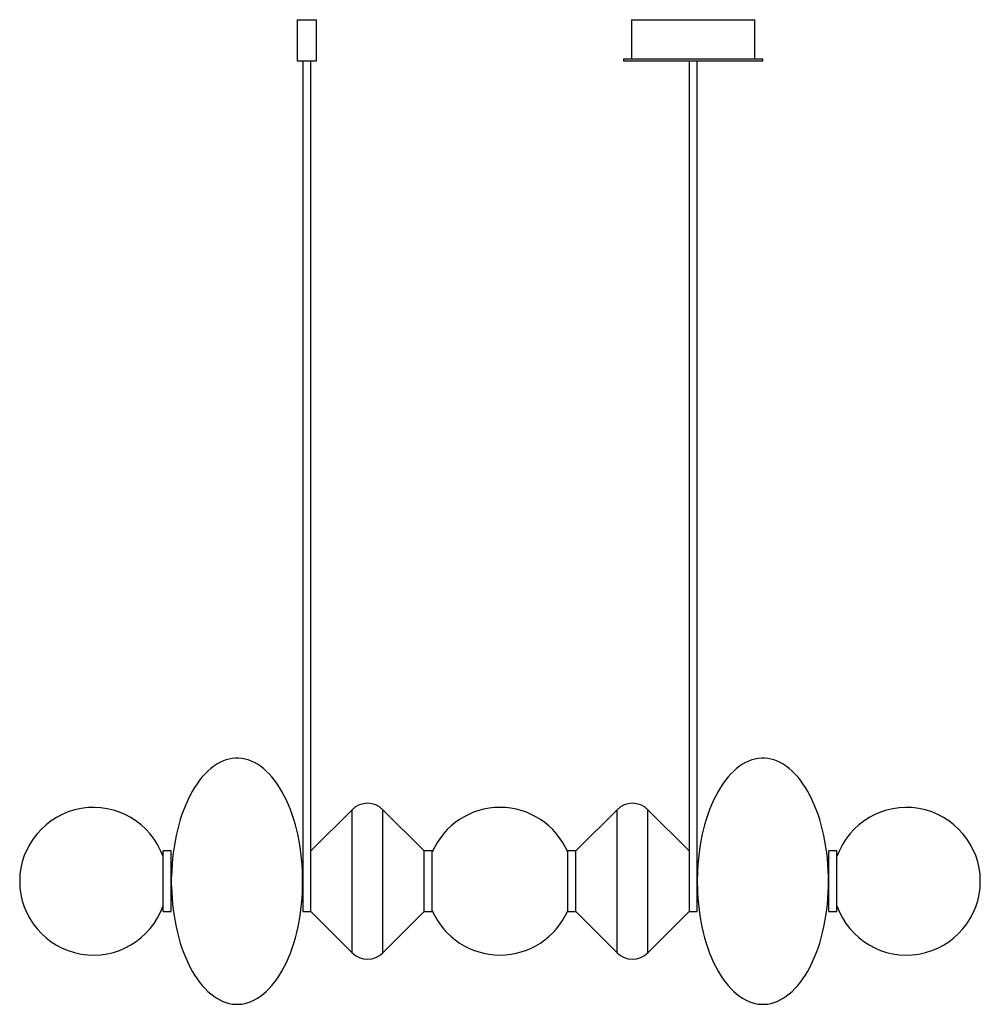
# Model space of a CAD drawing. Header units: inches. Extents: x -23.1 to 23.1, y -5.9 to 41.3.
import ezdxf

# ---------------------------------------------------------------- set-up
doc = ezdxf.new("R2010")
doc.units = ezdxf.units.IN
doc.header["$MEASUREMENT"] = 0

msp = doc.modelspace()

# ---------------------------------------------------------------- linework, layer by layer
at = {"color": 7, "linetype": 'Continuous', "lineweight": 25}
for p, q in [((-9.733, 41.34), (-9.733, 39.37)), ((-9.733, 41.34), (-8.811, 41.34)), ((-8.811, 39.37), (-8.811, 41.34)), ((6.317, 41.34), (6.317, 39.47)), ((6.317, 41.34), (12.227, 41.34)), ((12.227, 39.47), (12.227, 41.34)), ((-9.733, 39.37), (-8.811, 39.37)), ((-9.469, 39.37), (-9.469, -1.457)), ((-9.075, -1.457), (-9.075, 39.37)), ((5.927, 39.47), (5.927, 39.37)), ((5.927, 39.47), (12.617, 39.47)), ((5.927, 39.37), (12.617, 39.37)), ((9.075, 39.37), (9.075, -1.457)), ((9.469, -1.457), (9.469, 39.37)), ((12.617, 39.37), (12.617, 39.47)), ((-7.098, 3.434), (-9.075, 1.457)), ((-7.098, -3.434), (-7.098, 3.434)), ((-3.642, 1.457), (-5.619, 3.434)), ((-5.619, -3.434), (-5.619, 3.434)), ((5.619, 3.434), (3.642, 1.457)), ((5.619, -3.434), (5.619, 3.434)), ((9.075, 1.457), (7.098, 3.434)), ((7.098, -3.434), (7.098, 3.434)), ((-15.773, 1.457), (-16.166, 1.457)), ((-16.166, -1.457), (-16.166, 1.457)), ((-15.773, -1.457), (-15.773, 1.457)), ((-3.248, 1.457), (-3.642, 1.457)), ((-3.642, -1.457), (-3.642, 1.457)), ((-3.248, -1.457), (-3.248, 1.457)), ((3.642, 1.457), (3.248, 1.457)), ((3.248, -1.457), (3.248, 1.457)), ((3.642, -1.457), (3.642, 1.457)), ((16.166, 1.457), (15.773, 1.457)), ((15.773, -1.457), (15.773, 1.457)), ((16.166, -1.457), (16.166, 1.457)), ((-15.765, 0.236), (-15.773, 0.236)), ((-15.765, -0.236), (-15.765, 0.236)), ((-9.469, 0.236), (-9.471, 0.236)), ((-9.471, -0.236), (-9.471, 0.236)), ((9.471, 0.236), (9.469, 0.236)), ((9.471, -0.236), (9.471, 0.236)), ((15.773, 0.236), (15.765, 0.236)), ((15.765, -0.236), (15.765, 0.236)), ((-15.773, -0.236), (-15.765, -0.236)), ((-9.471, -0.236), (-9.469, -0.236)), ((9.469, -0.236), (9.471, -0.236)), ((15.765, -0.236), (15.773, -0.236)), ((-16.166, -1.457), (-15.773, -1.457)), ((-9.469, -1.457), (-9.075, -1.457)), ((-9.075, -1.457), (-7.098, -3.434)), ((-5.619, -3.434), (-3.642, -1.457)), ((-3.642, -1.457), (-3.248, -1.457)), ((3.248, -1.457), (3.642, -1.457)), ((3.642, -1.457), (5.619, -3.434)), ((7.098, -3.434), (9.075, -1.457)), ((9.075, -1.457), (9.469, -1.457)), ((15.773, -1.457), (16.166, -1.457))]:
    msp.add_line(p, q, dxfattribs=at)
at = {"color": 7, "linetype": 'Continuous', "lineweight": 25, "flags": 128}
for points in [[(-9.471, 0.236), (-9.481, 0.523), (-9.498, 0.808), (-9.523, 1.091), (-9.555, 1.372), (-9.594, 1.649), (-9.64, 1.923), (-9.693, 2.191), (-9.754, 2.455), (-9.821, 2.713), (-9.894, 2.965), (-9.974, 3.209), (-10.061, 3.447), (-10.153, 3.675), (-10.251, 3.896), (-10.355, 4.107), (-10.464, 4.308), (-10.578, 4.499), (-10.697, 4.68), (-10.82, 4.849), (-10.948, 5.007), (-11.08, 5.153), (-11.215, 5.287), (-11.354, 5.409), (-11.495, 5.518), (-11.64, 5.613), (-11.786, 5.696), (-11.935, 5.765), (-12.085, 5.82), (-12.236, 5.862), (-12.389, 5.89), (-12.542, 5.904), (-12.695, 5.904), (-12.847, 5.89), (-13, 5.862), (-13.151, 5.82), (-13.301, 5.765), (-13.45, 5.696), (-13.597, 5.613), (-13.741, 5.518), (-13.882, 5.409), (-14.021, 5.287), (-14.156, 5.153), (-14.288, 5.007), (-14.416, 4.849), (-14.539, 4.68), (-14.658, 4.499), (-14.772, 4.308), (-14.882, 4.107), (-14.985, 3.896), (-15.083, 3.675), (-15.176, 3.447), (-15.262, 3.209), (-15.342, 2.965), (-15.416, 2.713), (-15.483, 2.455), (-15.543, 2.191), (-15.596, 1.923), (-15.642, 1.649), (-15.682, 1.372), (-15.714, 1.091), (-15.738, 0.808), (-15.755, 0.523), (-15.765, 0.236)], [(15.765, 0.236), (15.755, 0.523), (15.738, 0.808), (15.714, 1.091), (15.682, 1.372), (15.642, 1.649), (15.596, 1.923), (15.543, 2.191), (15.483, 2.455), (15.416, 2.713), (15.342, 2.965), (15.262, 3.209), (15.176, 3.447), (15.083, 3.675), (14.985, 3.896), (14.882, 4.107), (14.772, 4.308), (14.658, 4.499), (14.539, 4.68), (14.416, 4.849), (14.288, 5.007), (14.156, 5.153), (14.021, 5.287), (13.882, 5.409), (13.741, 5.518), (13.597, 5.613), (13.45, 5.696), (13.301, 5.765), (13.151, 5.82), (13, 5.862), (12.847, 5.89), (12.695, 5.904), (12.542, 5.904), (12.389, 5.89), (12.236, 5.862), (12.085, 5.82), (11.935, 5.765), (11.786, 5.696), (11.64, 5.613), (11.495, 5.518), (11.354, 5.409), (11.215, 5.287), (11.08, 5.153), (10.948, 5.007), (10.82, 4.849), (10.697, 4.68), (10.578, 4.499), (10.464, 4.308), (10.355, 4.107), (10.251, 3.896), (10.153, 3.675), (10.061, 3.447), (9.974, 3.209), (9.894, 2.965), (9.821, 2.713), (9.754, 2.455), (9.693, 2.191), (9.64, 1.923), (9.594, 1.649), (9.555, 1.372), (9.523, 1.091), (9.498, 0.808), (9.481, 0.523), (9.471, 0.236)], [(-15.765, -0.236), (-15.755, -0.523), (-15.738, -0.808), (-15.714, -1.091), (-15.682, -1.372), (-15.642, -1.649), (-15.596, -1.923), (-15.543, -2.191), (-15.483, -2.455), (-15.416, -2.713), (-15.342, -2.965), (-15.262, -3.209), (-15.176, -3.447), (-15.083, -3.675), (-14.985, -3.896), (-14.882, -4.107), (-14.772, -4.308), (-14.658, -4.499), (-14.539, -4.68), (-14.416, -4.849), (-14.288, -5.007), (-14.156, -5.153), (-14.021, -5.287), (-13.882, -5.409), (-13.741, -5.518), (-13.597, -5.613), (-13.45, -5.696), (-13.301, -5.765), (-13.151, -5.82), (-13, -5.862), (-12.847, -5.89), (-12.695, -5.904), (-12.542, -5.904), (-12.389, -5.89), (-12.236, -5.862), (-12.085, -5.82), (-11.935, -5.765), (-11.786, -5.696), (-11.64, -5.613), (-11.495, -5.518), (-11.354, -5.409), (-11.215, -5.287), (-11.08, -5.153), (-10.948, -5.007), (-10.82, -4.849), (-10.697, -4.68), (-10.578, -4.499), (-10.464, -4.308), (-10.355, -4.107), (-10.251, -3.896), (-10.153, -3.675), (-10.061, -3.447), (-9.974, -3.209), (-9.894, -2.965), (-9.821, -2.713), (-9.754, -2.455), (-9.693, -2.191), (-9.64, -1.923), (-9.594, -1.649), (-9.555, -1.372), (-9.523, -1.091), (-9.498, -0.808), (-9.481, -0.523), (-9.471, -0.236)], [(9.471, -0.236), (9.481, -0.523), (9.498, -0.808), (9.523, -1.091), (9.555, -1.372), (9.594, -1.649), (9.64, -1.923), (9.693, -2.191), (9.754, -2.455), (9.821, -2.713), (9.894, -2.965), (9.974, -3.209), (10.061, -3.447), (10.153, -3.675), (10.251, -3.896), (10.355, -4.107), (10.464, -4.308), (10.578, -4.499), (10.697, -4.68), (10.82, -4.849), (10.948, -5.007), (11.08, -5.153), (11.215, -5.287), (11.354, -5.409), (11.495, -5.518), (11.64, -5.613), (11.786, -5.696), (11.935, -5.765), (12.085, -5.82), (12.236, -5.862), (12.389, -5.89), (12.542, -5.904), (12.695, -5.904), (12.847, -5.89), (13, -5.862), (13.151, -5.82), (13.301, -5.765), (13.45, -5.696), (13.597, -5.613), (13.741, -5.518), (13.882, -5.409), (14.021, -5.287), (14.156, -5.153), (14.288, -5.007), (14.416, -4.849), (14.539, -4.68), (14.658, -4.499), (14.772, -4.308), (14.882, -4.107), (14.985, -3.896), (15.083, -3.675), (15.176, -3.447), (15.262, -3.209), (15.342, -2.965), (15.416, -2.713), (15.483, -2.455), (15.543, -2.191), (15.596, -1.923), (15.642, -1.649), (15.682, -1.372), (15.714, -1.091), (15.738, -0.808), (15.755, -0.523), (15.765, -0.236)]]:
    msp.add_lwpolyline(points, dxfattribs=at)
at = {"color": 7, "linetype": 'Continuous', "lineweight": 25}
for centre, radius, start, end in [((-19.507, 0), 3.543, 19.4712, 340.5288), ((-6.358, 2.695), 1.046, 45, 135), ((0, 0), 3.543, 23.5565, 156.4435), ((6.358, 2.695), 1.046, 45, 135), ((19.507, 0), 3.543, 199.4712, 160.5288), ((0, 0), 3.543, 203.5565, 336.4435), ((-6.358, -2.695), 1.046, 225, 315), ((6.358, -2.695), 1.046, 225, 315)]:
    msp.add_arc(centre, radius, start, end, dxfattribs=at)

doc.saveas('drawing.dxf')
